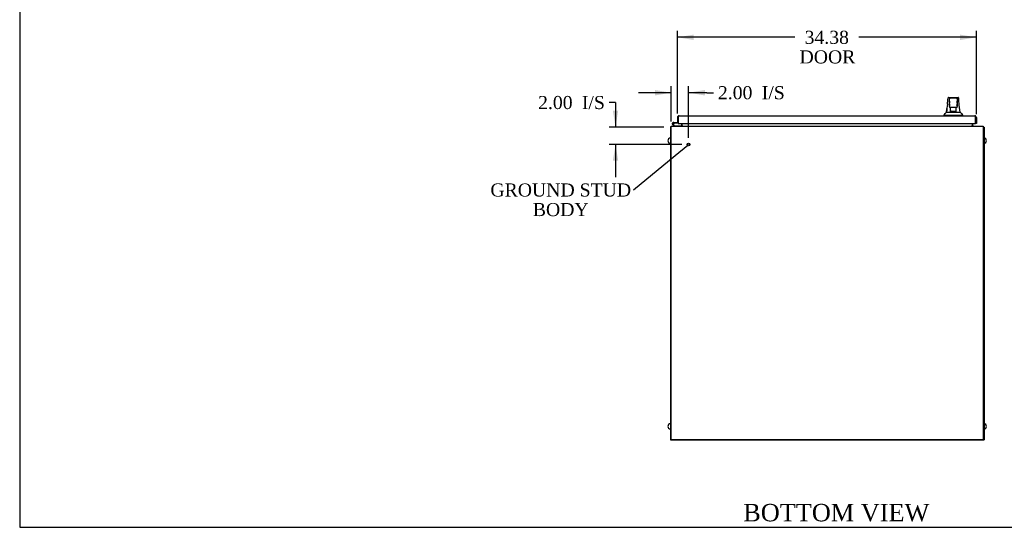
# Model space of a CAD drawing. Header units: inches. Extents: x 1 to 359, y -2 to 239.
# Tile 1 of 11: x 1 to 114, y 1 to 59. Entities that reach past the tile are written whole.
import ezdxf
from ezdxf import colors
from ezdxf.entities.mleader import LeaderData, LeaderLine
from ezdxf.enums import TextEntityAlignment as Align
from ezdxf.lldxf.tags import DXFTag
from ezdxf.math import Vec2, Vec3

# ---------------------------------------------------------------- set-up
doc = ezdxf.new("R2010")
doc.units = ezdxf.units.IN
doc.header["$MEASUREMENT"] = 0
for name, color, linetype in [('COM48800', 7, 'Continuous'), ('COM54578-79', 7, 'Continuous'), ('COM71108-12', 7, 'Continuous'), ('COM71112-7', 7, 'Continuous'), ('COM71113-5', 7, 'Continuous'), ('COM71116-2', 7, 'Continuous'), ('Default', 7, 'Continuous'), ('HAN13066', 7, 'Continuous'), ('SCS00680', 7, 'Continuous'), ('STD21878', 7, 'Continuous')]:
    doc.layers.add(name, color=color, linetype=linetype)
doc.styles.add('SEACAD_Times_New_Roman', font='times.ttf')
tags = doc.linetypes.add('HIDDEN2', pattern=[0.1875, 0.125, -0.0625]).pattern_tags.tags
tags[6:7] = [DXFTag(74, 4), DXFTag(75, 0), DXFTag(340, '0'), DXFTag(46, 0.0), DXFTag(50, 0.0), DXFTag(44, 0.0), DXFTag(45, 0.0)]
tags[4:5] = [DXFTag(74, 4), DXFTag(75, 0), DXFTag(340, '0'), DXFTag(46, 0.0), DXFTag(50, 0.0), DXFTag(44, 0.0), DXFTag(45, 0.0)]
doc.dimstyles.new('HAMMOND_(STH-300_x_200)', dxfattribs={"dimtxt": 1.5, "dimasz": 1.875, "dimexe": 0.75, "dimexo": 0.75, "dimgap": 0.375, "dimtad": 0, "dimtih": 1, "dimtoh": 1, "dimzin": 0, "dimdsep": 46, "dimtxsty": 'SEACAD_Times_New_Roman', "dimblk1": '_SE_FILLED', "dimblk2": '_SE_FILLED', "dimsah": 1, "dimcen": 0.75, "dimadec": 0, "dimazin": 0, "dimtfac": 0.8, "dimtofl": 0, "dimtmove": 0, "dimatfit": 3, "dimfxl": 1, "dimtolj": 1, "dimtzin": 0, "dimarcsym": 0})

# ---------------------------------------------------------------- blocks, each defined once
blk = doc.blocks.new('_SE_FILLED')
at = {"color": 0}
blk.add_line((0, 0), (-1, 0), dxfattribs=at)
blk.add_solid([(0, 0), (-1, -0.1665), (-1, 0.1665), (0, 0)], dxfattribs=at)
blk = doc.blocks.new('SE3')
at = {"layer": 'COM48800', "color": 7, "linetype": 'Continuous'}
for p, q in [((76.2, 10.73), (76.2, 10.67)), ((112.07, 10.67), (76.2, 10.67)), ((112.07, 10.73), (112.07, 10.67))]:
    blk.add_line(p, q, dxfattribs=at)
at = {"layer": 'COM54578-79', "color": 7, "linetype": 'Continuous'}
for p, q in [((77.01, 47.63), (77.01, 47.63)), ((76.56, 46.73), (76.35, 46.94)), ((76.4, 46.98), (76.59, 46.79)), ((76.5, 47.14), (76.43, 47.14)), ((76.55, 47.03), (76.49, 47.03)), ((76.5, 47.14), (77.01, 47.14)), ((76.53, 47.08), (76.55, 47.08)), ((77.01, 47.08), (76.55, 47.08)), ((76.59, 46.79), (77.28, 46.79)), ((77.01, 47.14), (77.01, 47.15)), ((77.28, 46.79), (77.28, 46.73))]:
    blk.add_line(p, q, dxfattribs=at)
blk.add_circle((76.43, 47.03), 0.05, dxfattribs=at)
for radius, start, end in [(0.117, 0, 227.608), (0.055, 0, 228.8041), (0.055, 228.8041, 0), (0.117, 287.0274, 0), (0.135, 24.0421, 60.0736)]:
    blk.add_arc((76.43, 47.03), radius, start, end, dxfattribs=at)
at = {"layer": 'COM71108-12', "color": 7, "linetype": 'Continuous'}
for p, q in [((76.2, 46.54), (76.2, 46.73)), ((76.2, 46.73), (112.07, 46.73)), ((76.2, 10.73), (76.2, 46.54)), ((77.48, 46.82), (77.48, 47.04)), ((77.48, 46.82), (77.48, 46.73)), ((110.79, 47.04), (110.79, 46.82)), ((110.79, 46.73), (110.79, 46.82)), ((112.07, 46.73), (112.07, 46.54)), ((112.07, 46.54), (112.07, 10.73)), ((112.07, 10.73), (76.2, 10.73))]:
    blk.add_line(p, q, dxfattribs=at)
at = {"layer": 'COM71112-7', "color": 7, "linetype": 'Continuous'}
for p, q in [((76.92, 47.73), (76.92, 47.15)), ((77.01, 47.82), (76.97, 47.86)), ((77.01, 47.73), (77.01, 47.86)), ((77.01, 47.82), (77.01, 47.73)), ((77.01, 47.73), (77.01, 47.73)), ((77.01, 47.73), (77.01, 47.15)), ((77.01, 47.73), (77.01, 47.04)), ((77.11, 47.92), (111.1, 47.92)), ((77.11, 47.92), (77.11, 47.92)), ((77.11, 47.92), (77.11, 47.92)), ((111.1, 47.92), (111.1, 47.92)), ((111.1, 47.92), (111.1, 47.92)), ((111.2, 47.82), (111.24, 47.86)), ((111.2, 47.73), (111.2, 47.86)), ((111.2, 47.73), (111.2, 47.82)), ((111.2, 47.73), (111.2, 47.73)), ((111.2, 47.73), (111.2, 47.04)), ((111.2, 47.04), (111.2, 47.73)), ((111.29, 47.73), (111.29, 47.04)), ((76.92, 47.15), (77.01, 47.15)), ((77.01, 47.04), (111.2, 47.04)), ((111.29, 47.04), (111.2, 47.04))]:
    blk.add_line(p, q, dxfattribs=at)
for centre, start, end in [((77.11, 47.73), 136.168, 180), ((77.11, 47.73), 90.1509, 136.168), ((77.11, 47.73), 90, 90.0573), ((111.1, 47.73), 89.9427, 90), ((111.1, 47.73), 43.832, 89.8491), ((111.1, 47.73), 0, 43.832)]:
    blk.add_arc(centre, 0.19, start, end, dxfattribs=at)
for points in [[(77.01, 47.86), (77.03, 47.88), (77.04, 47.89), (77.07, 47.91), (77.09, 47.92), (77.11, 47.92)], [(111.2, 47.86), (111.18, 47.88), (111.17, 47.89), (111.13, 47.91), (111.12, 47.92), (111.1, 47.92)]]:
    blk.add_open_spline(points, degree=3, knots=[0, 0, 0, 0, 0.5, 0.5, 1, 1, 1, 1], dxfattribs=at)
at = {"layer": 'COM71113-5', "color": 7, "linetype": 'Continuous'}
for p, q in [((76.11, 46.63), (76.11, 10.73)), ((76.11, 46.63), (76.2, 46.63)), ((77.39, 47.04), (77.39, 46.82)), ((76.11, 10.73), (76.2, 10.73))]:
    blk.add_line(p, q, dxfattribs=at)
for centre, radius, start, end in [((76.3, 46.54), 0.19, 120, 150), ((77.29, 46.82), 0.095, 270, 0), ((77.29, 46.82), 0.19, 330, 0)]:
    blk.add_arc(centre, radius, start, end, dxfattribs=at)
at = {"layer": 'COM71116-2', "color": 7, "linetype": 'Continuous'}
for p, q in [((110.89, 46.82), (110.89, 47.04)), ((112.07, 46.63), (112.17, 46.63)), ((112.17, 46.63), (112.17, 10.73)), ((112.07, 10.73), (112.17, 10.73))]:
    blk.add_line(p, q, dxfattribs=at)
for centre, radius, start, end in [((110.98, 46.82), 0.19, 180, 210), ((110.98, 46.82), 0.095, 180, 270), ((111.98, 46.54), 0.19, 30, 60)]:
    blk.add_arc(centre, radius, start, end, dxfattribs=at)
at = {"layer": 'HAN13066', "color": 7, "linetype": 'Continuous'}
for p, q in [((108.03, 49.97), (108.03, 49.98)), ((108.09, 50.03), (109.18, 50.03)), ((108.18, 49.39), (108.18, 49.86)), ((109, 49.95), (108.27, 49.95)), ((109.09, 49.86), (109.09, 49.39)), ((109.24, 49.98), (109.24, 49.97)), ((108.18, 48.98), (108.18, 49.39)), ((108.27, 48.89), (108.24, 48.89)), ((109, 48.89), (108.27, 48.89)), ((108.33, 48.46), (108.33, 48.89)), ((108.93, 48.89), (108.93, 48.46)), ((109.03, 48.89), (109, 48.89)), ((109.09, 49.39), (109.09, 48.98)), ((107.54, 48), (107.9, 48)), ((107.54, 48), (107.54, 47.92)), ((107.86, 48.35), (108.06, 48.35)), ((107.9, 48), (108.13, 48)), ((108.06, 48.35), (108.17, 48.35)), ((108.13, 48), (108.58, 48)), ((108.17, 48.35), (108.38, 48.35)), ((108.33, 48.42), (108.33, 48.46)), ((108.55, 48.42), (108.36, 48.42)), ((108.38, 48.35), (108.44, 48.35)), ((108.44, 48.35), (108.54, 48.35)), ((108.54, 48.35), (108.58, 48.35)), ((108.72, 48.42), (108.55, 48.42)), ((108.58, 48.35), (108.69, 48.35)), ((108.58, 48), (108.69, 48)), ((108.69, 48.35), (108.99, 48.35)), ((108.69, 48), (108.75, 48)), ((108.9, 48.42), (108.72, 48.42)), ((108.75, 48), (108.89, 48)), ((108.89, 48), (109.37, 48)), ((108.93, 48.46), (108.93, 48.42)), ((108.99, 48.35), (109.1, 48.35)), ((109.1, 48.35), (109.42, 48.35)), ((109.37, 48), (109.72, 48)), ((109.72, 47.92), (109.72, 48))]:
    blk.add_line(p, q, dxfattribs=at)
for centre, radius, start, end in [((108.09, 49.97), 0.06, 89.9925, 174.0071), ((108.27, 49.86), 0.09, 90, 180), ((109, 49.86), 0.09, 0, 90), ((109.18, 49.97), 0.06, 5.5758, 90.0089), ((123.77, 47.35), 15.93, 173.1476, 176.4108), ((108.44, 49.38), 0.259, 130.7149, 177.9019), ((108.22, 49.39), 0.0411, 178.3464, 179.9974), ((108.27, 48.98), 0.09, 180, 270), ((108.24, 48.95), 0.06, 180, 270), ((108.83, 49.38), 0.259, 2.0981, 49.2851), ((109, 48.98), 0.09, 270, 0), ((109.03, 48.95), 0.06, 270, 0), ((109.05, 49.39), 0.0411, 0.0026, 1.6536), ((47.38, 42.31), 62.32, 5.5659, 6.5216), ((103.75, 51.63), 5.25, 316.2334, 321.3827), ((121.84, 58.54), 16.06, 219.3746, 221.0327)]:
    blk.add_arc(centre, radius, start, end, dxfattribs=at)
for points in [[(107.95, 49.25), (107.98, 49.49), (108, 49.73), (108.03, 49.97)], [(109.3, 49.38), (109.28, 49.58), (109.26, 49.78), (109.24, 49.97)], [(107.86, 48.35), (107.87, 48.49), (107.89, 48.64), (107.9, 48.78)]]:
    blk.add_open_spline(points, degree=3, dxfattribs=at)
for points, knots in [([(108.27, 49.11), (108.26, 49.12), (108.26, 49.13), (108.25, 49.15), (108.24, 49.17), (108.23, 49.2), (108.22, 49.23), (108.21, 49.26), (108.2, 49.27), (108.2, 49.3), (108.19, 49.31), (108.18, 49.34), (108.18, 49.37), (108.18, 49.39)], [0, 0, 0, 0, 0.125, 0.125, 0.25, 0.25, 0.5, 0.5, 0.625, 0.625, 0.75, 0.75, 1, 1, 1, 1]), ([(109.09, 49.39), (109.09, 49.37), (109.09, 49.34), (109.08, 49.31), (109.07, 49.3), (109.07, 49.27), (109.06, 49.26), (109.05, 49.23), (109.04, 49.2), (109.03, 49.17), (109.02, 49.15), (109.01, 49.13), (109, 49.12), (109, 49.11)], [0, 0, 0, 0, 0.25, 0.25, 0.375, 0.375, 0.5, 0.5, 0.75, 0.75, 0.875, 0.875, 1, 1, 1, 1]), ([(108.33, 48.46), (108.33, 48.46), (108.34, 48.47), (108.34, 48.48), (108.34, 48.49), (108.35, 48.51), (108.36, 48.53), (108.36, 48.54)], [0, 0, 0, 0, 0.25, 0.25, 0.5, 0.5, 1, 1, 1, 1]), ([(108.36, 48.42), (108.36, 48.42), (108.36, 48.42), (108.35, 48.42), (108.35, 48.42), (108.34, 48.42), (108.34, 48.42), (108.34, 48.42), (108.33, 48.42), (108.33, 48.42)], [0, 0, 0, 0, 0.25, 0.25, 0.5, 0.5, 0.75, 0.75, 1, 1, 1, 1]), ([(108.9, 48.54), (108.91, 48.53), (108.92, 48.51), (108.93, 48.49), (108.93, 48.48), (108.93, 48.47), (108.93, 48.46), (108.93, 48.46)], [0, 0, 0, 0, 0.5, 0.5, 0.75, 0.75, 1, 1, 1, 1]), ([(108.93, 48.42), (108.93, 48.42), (108.93, 48.42), (108.93, 48.42), (108.93, 48.42), (108.92, 48.42), (108.91, 48.42), (108.9, 48.42)], [0, 0, 0, 0, 0.25, 0.25, 0.5, 0.5, 1, 1, 1, 1])]:
    blk.add_open_spline(points, degree=3, knots=knots, dxfattribs=at)
at = {"layer": 'SCS00680', "color": 7, "linetype": 'Continuous'}
for centre, start, end in [((76.17, 45.07), 100.3132, 259.6868), ((112.11, 45.07), 280.3132, 79.6868), ((76.17, 12.26), 100.3132, 259.6868), ((112.11, 12.26), 280.3132, 79.6868)]:
    blk.add_arc(centre, 0.331, start, end, dxfattribs=at)
at = {"layer": 'STD21878', "color": 7, "linetype": 'HIDDEN2'}
for radius in [0.141, 0.125]:
    blk.add_circle((78.2, 44.63), radius, dxfattribs=at)
blk = doc.blocks.new('DMBLK262')
at = {"layer": 'Default', "linetype": 'Continuous'}
for points in [[(78.79, 57.25), (76.92, 56.94), (78.79, 56.63)], [(109.42, 57.25), (109.42, 56.63), (111.29, 56.94)]]:
    blk.add_hatch(color=7, dxfattribs=at).paths.add_polyline_path(points)
at = {"layer": 'Default', "color": 7, "linetype": 'Continuous'}
for p, q in [((76.92, 48.19), (76.92, 57.69)), ((90.43, 56.94), (76.92, 56.94)), ((111.29, 56.94), (97.77, 56.94)), ((111.29, 48.13), (111.29, 57.69))]:
    blk.add_line(p, q, dxfattribs=at)
at = {"layer": 'Default', "color": 7, "linetype": 'Continuous', "style": 'SEACAD_Times_New_Roman'}
for s, p in [('34.38', (91.54, 57.69)), ('DOOR', (90.96, 55.44))]:
    blk.add_text(s, height=1.5, dxfattribs=at).set_placement(p, align=Align.TOP_LEFT)
blk = doc.blocks.new('DMBLK283')
at = {"layer": 'Default', "linetype": 'Continuous'}
for points in [[(74.33, 50.89), (74.33, 50.26), (76.2, 50.58)], [(80.08, 50.89), (78.2, 50.58), (80.08, 50.26)]]:
    blk.add_hatch(color=7, dxfattribs=at).paths.add_polyline_path(points)
at = {"layer": 'Default', "color": 7, "linetype": 'Continuous'}
for p, q in [((76.2, 47.29), (76.2, 51.33)), ((78.2, 45.38), (78.2, 51.33)), ((76.2, 50.58), (72.45, 50.58)), ((80.31, 50.58), (78.2, 50.58)), ((80.31, 50.58), (81.06, 50.58))]:
    blk.add_line(p, q, dxfattribs=at)
at = {"layer": 'Default', "color": 7, "linetype": 'Continuous', "style": 'SEACAD_Times_New_Roman'}
for s, p in [('2.00', (81.58, 51.33)), ('I/S', (86.62, 51.33))]:
    blk.add_text(s, height=1.5, dxfattribs=at).set_placement(p, align=Align.TOP_LEFT)
blk = doc.blocks.new('DMBLK284')
at = {"layer": 'Default', "linetype": 'Continuous'}
for points in [[(69.5, 48.51), (69.81, 46.63), (70.12, 48.51)], [(69.5, 42.76), (70.12, 42.76), (69.81, 44.63)]]:
    blk.add_hatch(color=7, dxfattribs=at).paths.add_polyline_path(points)
at = {"layer": 'Default', "color": 7, "linetype": 'Continuous'}
for p, q in [((69.81, 49.45), (69.06, 49.45)), ((69.81, 49.45), (69.81, 46.63)), ((75.36, 46.63), (69.06, 46.63)), ((77.45, 44.63), (69.06, 44.63)), ((69.81, 44.63), (69.81, 40.88))]:
    blk.add_line(p, q, dxfattribs=at)
at = {"layer": 'Default', "color": 7, "linetype": 'Continuous', "style": 'SEACAD_Times_New_Roman'}
for s, p in [('2.00', (60.91, 50.2)), ('I/S', (65.94, 50.2))]:
    blk.add_text(s, height=1.5, dxfattribs=at).set_placement(p, align=Align.TOP_LEFT)
blk = doc.blocks.new('BORDER')
at = {"layer": 'Default', "color": 7, "linetype": 'Continuous'}
for p, q in [((-41.86, 27.86), (-41.86, 0)), ((-41.86, 0), (0, 0))]:
    blk.add_line(p, q, dxfattribs=at)

msp = doc.modelspace()

# ---------------------------------------------------------------- block references
at = {"layer": 'Default', "color": 7, "xscale": 8.55, "yscale": 8.55, "zscale": 8.55}
msp.add_blockref('BORDER', (359.223, 0.67), dxfattribs=at)
at = {"layer": 'Default'}
msp.add_blockref('SE3', (0, 0), dxfattribs=at)

# ---------------------------------------------------------------- texts
at = {"layer": 'Default', "color": 7, "linetype": 'Continuous', "style": 'SEACAD_Times_New_Roman'}
msp.add_text('BOTTOM VIEW', height=2, dxfattribs=at).set_placement((84.491, 3.354), align=Align.TOP_LEFT)

# ---------------------------------------------------------------- dimensions: what is measured, and where the dimension line sits
at = {"layer": 'Default', "color": 7, "linetype": 'Continuous'}
dim = msp.add_linear_dim(base=(76.916686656, 56.941287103), p1=(111.291686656, 47.382703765), p2=(76.916686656, 47.435203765), text='\\A1;<>\\PDOOR', dimstyle='HAMMOND_(STH-300_x_200)', dxfattribs=at)
dim.commit()
dim.dimension.update_dxf_attribs({"geometry": 'DMBLK262', "text_midpoint": (94.104186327, 56.941287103), "dimtype": 160})
dim = msp.add_linear_dim(base=(76.202, 50.577), p1=(78.202, 44.633), p2=(76.202, 46.538), text='\\A1;<> I/S', dimstyle='HAMMOND_(STH-300_x_200)', override={"dimtmove": 1}, dxfattribs=at)
dim.commit()
dim.dimension.update_dxf_attribs({"geometry": 'DMBLK283', "text_midpoint": (81.06, 50.577), "dimtype": 160})
dim = msp.add_linear_dim(base=(69.811, 44.633), p1=(76.202, 46.633), p2=(78.202, 44.633), angle=90, text='\\A1;<> I/S', dimstyle='HAMMOND_(STH-300_x_200)', override={"dimtmove": 1}, dxfattribs=at)
dim.commit()
dim.dimension.update_dxf_attribs({"geometry": 'DMBLK284', "text_midpoint": (69.061, 49.452), "dimtype": 160})

# ---------------------------------------------------------------- leaders
ml = msp.add_multileader_mtext('Standard', dxfattribs=at)
ml.set_content('{\\pxsm0.9;\\fTimes New Roman|b0||i0||c0|p34;\\W1.;GROUND STUD\\PBODY\\P}', color=7)
ml.set_leader_properties()
ml.set_arrow_properties(name='_SE_FILLED')
ml.build(insert=Vec2(0, 0))
ml.multileader.update_dxf_attribs({"dogleg_length": 0, "arrow_head_size": 1.875})
ctx = ml.context
ctx.base_point, ctx.char_height, ctx.arrow_head_size, ctx.landing_gap_size = Vec3(55.591, 38.729), 1.5, 1.875, 0.525
ctx.text_align_type = 1
notes = []
notes.append((ctx, [(0, (1, 1, 0), (71.867, 39.389), (-1, 0), 0, [(0, [(78.126, 44.515)], 0, [])])]))
ctx.mtext.insert, ctx.mtext.alignment = Vec3(63.512, 40.156), 2
for ctx, leaders in notes:
    for number, flags, end, landing, length, lines in leaders:
        leader = LeaderData()
        leader.index, (leader.has_last_leader_line, leader.has_dogleg_vector, leader.attachment_direction) = number, flags
        leader.last_leader_point, leader.dogleg_vector, leader.dogleg_length = Vec3(end), Vec3(landing), length
        for number, points, colour, breaks in lines:
            line = LeaderLine()
            line.index, line.vertices, line.color, line.breaks = number, Vec3.list(points), colors.encode_raw_color(colour), breaks
            leader.lines.append(line)
        ctx.leaders.append(leader)

doc.saveas('drawing.dxf')
